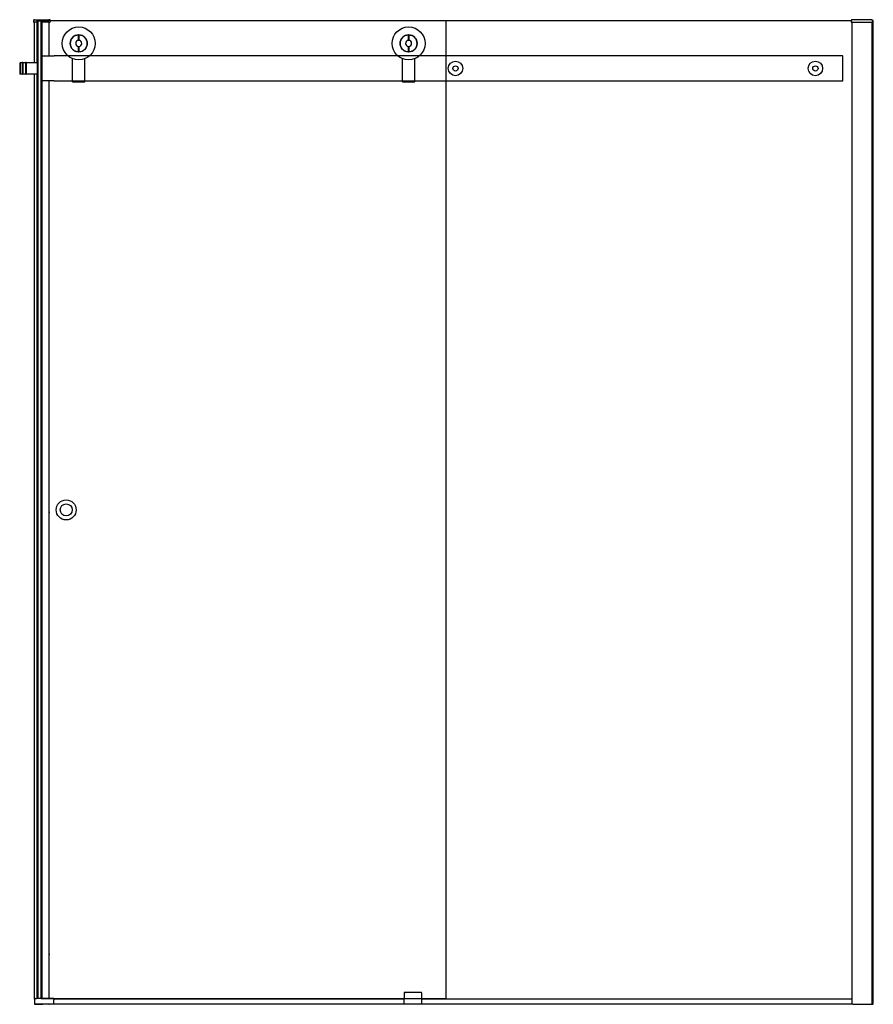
# Model space of a CAD drawing. Header units: millimetres. Extents: x 3864.39 to 3866.1, y 4519.68 to 4521.65.
import ezdxf

# ---------------------------------------------------------------- set-up
doc = ezdxf.new("R2010")
doc.units = ezdxf.units.MM
doc.layers.add('SANINDUSA', color=3, linetype='Continuous')

msp = doc.modelspace()

# ---------------------------------------------------------------- linework, layer by layer
at = {"layer": 'SANINDUSA'}
for p, q in [((3864.4169, 4521.6449), (3864.4168, 4521.6424)), ((3864.4178, 4521.6413), (3864.4189, 4521.6413)), ((3864.4189, 4521.6463), (3864.4184, 4521.6463)), ((3864.4189, 4521.6463), (3864.4473, 4521.6463)), ((3864.4189, 4521.5603), (3864.4189, 4521.6413)), ((3864.4235, 4521.6413), (3864.4189, 4521.6413)), ((3864.4239, 4521.6444), (3864.4238, 4521.6424)), ((3864.4238, 4521.6416), (3864.4238, 4521.6424)), ((3864.4239, 4521.5603), (3864.4239, 4521.6445)), ((3864.434, 4521.6448), (3864.4244, 4521.6448)), ((3864.4244, 4521.5603), (3864.4244, 4521.6448)), ((3864.4262, 4519.6876), (3864.4262, 4521.6438)), ((3864.4262, 4521.6438), (3864.4322, 4521.6438)), ((3864.4322, 4519.6876), (3864.4322, 4521.6438)), ((3864.4322, 4519.6868), (3864.4322, 4521.6438)), ((3865.2422, 4521.6438), (3864.4322, 4521.6438)), ((3864.434, 4521.5603), (3864.434, 4521.6448)), ((3864.4344, 4521.5735), (3864.4344, 4521.6446)), ((3864.4346, 4521.6424), (3864.4345, 4521.6444)), ((3864.4346, 4521.6424), (3864.4346, 4521.6416)), ((3864.4473, 4521.6413), (3864.4349, 4521.6413)), ((3864.4489, 4521.6463), (3864.4473, 4521.6463)), ((3864.4473, 4521.6413), (3864.4494, 4521.6413)), ((3864.4482, 4521.5738), (3864.4482, 4521.6413)), ((3864.4504, 4521.6449), (3864.4504, 4521.6424)), ((3866.0526, 4521.6438), (3865.166, 4521.6438)), ((3865.2422, 4519.6868), (3865.2422, 4521.6438)), ((3866.0527, 4521.6449), (3866.0526, 4521.6424)), ((3866.0547, 4521.6413), (3866.0536, 4521.6413)), ((3866.0542, 4521.6463), (3866.0547, 4521.6463)), ((3866.0948, 4521.6463), (3866.0547, 4521.6463)), ((3866.0547, 4521.6413), (3866.095, 4521.6413)), ((3866.0548, 4519.6758), (3866.0548, 4521.6413)), ((3866.0948, 4521.6463), (3866.0949, 4521.6449)), ((3866.0948, 4519.6758), (3866.0948, 4521.6413)), ((3866.0948, 4519.6863), (3866.0948, 4521.6413)), ((3866.0949, 4521.6449), (3866.095, 4521.6424)), ((3866.0949, 4521.6448), (3866.0958, 4521.6448)), ((3866.095, 4521.6424), (3866.095, 4521.6413)), ((3866.0968, 4521.6448), (3866.0958, 4521.6448)), ((3866.0968, 4519.6758), (3866.0968, 4521.6448)), ((3864.5067, 4521.605), (3864.5067, 4521.616)), ((3864.5077, 4521.616), (3864.5077, 4521.605)), ((3865.1667, 4521.605), (3865.1667, 4521.616)), ((3865.1677, 4521.616), (3865.1677, 4521.605)), ((3864.5067, 4521.582), (3864.5067, 4521.5931)), ((3864.5077, 4521.5931), (3864.5077, 4521.582)), ((3865.1667, 4521.582), (3865.1667, 4521.5931)), ((3865.1677, 4521.5931), (3865.1677, 4521.582)), ((3864.4342, 4521.5248), (3864.4342, 4521.5728)), ((3864.4352, 4521.5738), (3864.4582, 4521.5738)), ((3866.035, 4521.5738), (3864.4582, 4521.5738)), ((3866.036, 4521.5248), (3866.036, 4521.5728)), ((3864.3892, 4521.5593), (3864.3902, 4521.5603)), ((3864.3892, 4521.5593), (3864.3892, 4521.5383)), ((3864.3902, 4521.5603), (3864.3902, 4521.5373)), ((3864.3942, 4521.5603), (3864.3902, 4521.5603)), ((3864.3942, 4521.5603), (3864.3942, 4521.5373)), ((3864.3957, 4521.5603), (3864.3957, 4521.5373)), ((3864.4007, 4521.5603), (3864.3957, 4521.5603)), ((3864.4007, 4521.5603), (3864.4007, 4521.5373)), ((3864.4022, 4521.5603), (3864.4022, 4521.5373)), ((3864.4242, 4521.5603), (3864.4022, 4521.5603)), ((3864.4242, 4521.5603), (3864.4242, 4521.5373)), ((3864.4242, 4521.5603), (3864.4242, 4521.5373)), ((3864.4242, 4521.5603), (3864.4262, 4521.5603)), ((3864.4322, 4521.5603), (3864.4322, 4521.5373)), ((3864.4322, 4521.5603), (3864.4342, 4521.5603)), ((3864.4322, 4521.5528), (3864.4322, 4521.5528)), ((3864.4947, 4521.524), (3864.4947, 4521.5685)), ((3864.5197, 4521.524), (3864.5197, 4521.5685)), ((3865.1547, 4521.524), (3865.1547, 4521.5685)), ((3865.1797, 4521.524), (3865.1797, 4521.5685)), ((3864.3892, 4521.5383), (3864.3902, 4521.5373)), ((3864.3942, 4521.5373), (3864.3902, 4521.5373)), ((3864.4007, 4521.5373), (3864.3957, 4521.5373)), ((3864.4242, 4521.5373), (3864.4022, 4521.5373)), ((3864.4189, 4519.6862), (3864.4189, 4521.5373)), ((3864.4239, 4519.6876), (3864.4239, 4521.5373)), ((3864.4242, 4521.5373), (3864.4262, 4521.5373)), ((3864.4244, 4519.6876), (3864.4244, 4521.5373)), ((3864.4322, 4521.5448), (3864.4322, 4521.5448)), ((3864.4322, 4521.5373), (3864.4342, 4521.5373)), ((3864.434, 4519.6876), (3864.434, 4521.5373)), ((3864.4344, 4519.6876), (3864.4344, 4521.5242)), ((3864.4582, 4521.5238), (3864.4352, 4521.5238)), ((3864.4482, 4519.6876), (3864.4482, 4521.5238)), ((3864.4582, 4521.5238), (3866.035, 4521.5238)), ((3864.4947, 4521.523), (3864.4947, 4521.524)), ((3864.4947, 4521.522), (3864.4947, 4521.523)), ((3864.4947, 4521.523), (3864.5197, 4521.523)), ((3864.4947, 4521.522), (3864.5197, 4521.522)), ((3864.5197, 4521.523), (3864.5197, 4521.524)), ((3864.5197, 4521.522), (3864.5197, 4521.523)), ((3865.1547, 4521.523), (3865.1547, 4521.524)), ((3865.1547, 4521.522), (3865.1547, 4521.523)), ((3865.1547, 4521.523), (3865.1797, 4521.523)), ((3865.1547, 4521.522), (3865.1797, 4521.522)), ((3865.1797, 4521.523), (3865.1797, 4521.524)), ((3865.1797, 4521.522), (3865.1797, 4521.523)), ((3864.4482, 4520.6614), (3864.4483, 4520.6612)), ((3864.4483, 4520.6612), (3864.4482, 4520.6612)), ((3864.4482, 4520.6595), (3864.4483, 4520.6595)), ((3864.4483, 4520.6595), (3864.4482, 4520.6592)), ((3864.4483, 4520.6612), (3864.4483, 4520.6595)), ((3864.4482, 4519.7769), (3864.4483, 4519.7767)), ((3864.4483, 4519.7767), (3864.4482, 4519.7767)), ((3864.4482, 4519.775), (3864.4483, 4519.775)), ((3864.4483, 4519.775), (3864.4482, 4519.7747)), ((3864.4483, 4519.7767), (3864.4483, 4519.775)), ((3865.1597, 4519.6998), (3865.1602, 4519.6998)), ((3865.1914, 4519.6998), (3865.1602, 4519.6998)), ((3865.1914, 4519.6998), (3865.1919, 4519.6998)), ((3864.4186, 4519.6848), (3864.4186, 4519.6758)), ((3864.4214, 4519.6876), (3864.4231, 4519.6876)), ((3864.4566, 4519.6876), (3864.4231, 4519.6876)), ((3865.2422, 4519.6868), (3864.4322, 4519.6868)), ((3864.4576, 4519.6866), (3864.4576, 4519.6848)), ((3865.158, 4519.6858), (3864.4576, 4519.6858)), ((3864.4576, 4519.6758), (3864.4576, 4519.6848)), ((3865.1582, 4519.6984), (3865.1578, 4519.6758)), ((3865.1938, 4519.6758), (3865.1934, 4519.6984)), ((3866.0548, 4519.6858), (3865.1936, 4519.6858)), ((3866.0948, 4519.6863), (3866.0948, 4519.6758)), ((3866.0948, 4519.6863), (3866.0948, 4519.6863)), ((3864.4231, 4519.6758), (3864.4186, 4519.6758)), ((3864.4189, 4519.6758), (3864.4199, 4519.6758)), ((3864.4189, 4519.6758), (3864.4189, 4519.6758)), ((3864.4201, 4519.6758), (3864.4199, 4519.6758)), ((3864.4201, 4519.6758), (3864.4201, 4519.6758)), ((3864.4206, 4519.6758), (3864.4201, 4519.6758)), ((3864.4206, 4519.6758), (3864.4216, 4519.6758)), ((3864.4216, 4519.6758), (3864.4225, 4519.6758)), ((3864.4225, 4519.6758), (3864.4234, 4519.6758)), ((3864.4225, 4519.6758), (3864.4225, 4519.6758)), ((3864.4566, 4519.6758), (3864.4231, 4519.6758)), ((3864.4239, 4519.6758), (3864.4234, 4519.6758)), ((3864.4239, 4519.6758), (3864.4344, 4519.6758)), ((3864.4344, 4519.6758), (3864.4354, 4519.6758)), ((3864.4344, 4519.6758), (3864.4344, 4519.6758)), ((3864.4472, 4519.6758), (3864.4354, 4519.6758)), ((3864.4472, 4519.6758), (3864.4482, 4519.6758)), ((3864.4482, 4519.6758), (3864.4482, 4519.6758)), ((3864.4576, 4519.6758), (3864.4566, 4519.6758)), ((3865.1578, 4519.6758), (3864.4576, 4519.6758)), ((3865.1598, 4519.6758), (3865.1578, 4519.6758)), ((3865.1918, 4519.6758), (3865.1598, 4519.6758)), ((3865.1938, 4519.6758), (3865.1918, 4519.6758)), ((3866.0548, 4519.6758), (3865.1938, 4519.6758)), ((3866.0558, 4519.6758), (3866.0548, 4519.6758)), ((3866.0558, 4519.6758), (3866.0936, 4519.6758)), ((3866.0948, 4519.6758), (3866.0936, 4519.6758)), ((3866.0948, 4519.6758), (3866.0958, 4519.6758)), ((3866.0948, 4519.6758), (3866.0948, 4519.6758)), ((3866.0968, 4519.6758), (3866.0958, 4519.6758))]:
    msp.add_line(p, q, dxfattribs=at)
for centre, radius in [((3864.5072, 4521.599), 0.033), ((3865.1672, 4521.599), 0.033), ((3864.5072, 4521.599), 0.017), ((3865.1672, 4521.599), 0.017), ((3865.261, 4521.5488), 0.0145), ((3865.261, 4521.5488), 0.00525), ((3865.981, 4521.5488), 0.0145), ((3865.981, 4521.5488), 0.00525), ((3864.4822, 4520.6653), 0.02), ((3864.4822, 4520.6653), 0.012)]:
    msp.add_circle(centre, radius, dxfattribs=at)
for centre, radius, start, end in [((3864.4178, 4521.6423), 0.001, 178, 270), ((3864.4184, 4521.6448), 0.0015, 90, 178), ((3864.4235, 4521.6416), 0.0003, 270, 358), ((3864.4244, 4521.6443), 0.0005, 137.3632, 178), ((3864.4244, 4521.6443), 0.0005, 90.0173, 137.3458), ((3864.434, 4521.6443), 0.0005, 42.6393, 90.038), ((3864.434, 4521.6443), 0.0005, 2, 42.6368), ((3864.4349, 4521.6416), 0.0003, 182, 270), ((3864.4489, 4521.6448), 0.0015, 2, 90), ((3864.4494, 4521.6423), 0.001, 270, 2), ((3866.0536, 4521.6423), 0.001, 178, 270), ((3866.0542, 4521.6448), 0.0015, 90, 178), ((3864.5072, 4521.599), 0.017, 91.6854, 268.3146), ((3864.5072, 4521.599), 0.017, 271.6854, 88.3146), ((3865.1672, 4521.599), 0.017, 91.6854, 268.3146), ((3865.1672, 4521.599), 0.017, 271.6854, 88.3146), ((3864.5072, 4521.599), 0.006, 94.7802, 265.2198), ((3864.5072, 4521.599), 0.006, 85.2198, 94.7802), ((3864.5072, 4521.599), 0.006, 265.2198, 274.7802), ((3864.5072, 4521.599), 0.006, 274.7802, 85.2198), ((3865.1672, 4521.599), 0.006, 94.7802, 265.2198), ((3865.1672, 4521.599), 0.006, 85.2198, 94.7802), ((3865.1672, 4521.599), 0.006, 265.2198, 274.7802), ((3865.1672, 4521.599), 0.006, 274.7802, 85.2198), ((3864.4352, 4521.5728), 0.001, 90, 180), ((3866.035, 4521.5728), 0.001, 0, 90), ((3864.3949, 4521.5601), 0.00075, 0, 180), ((3864.4014, 4521.5601), 0.00075, 0, 180), ((3864.3949, 4521.5376), 0.00075, 180, 0), ((3864.4014, 4521.5376), 0.00075, 180, 0), ((3864.4352, 4521.5248), 0.001, 180, 270), ((3866.035, 4521.5248), 0.001, 270, 0), ((3865.1597, 4519.6983), 0.0015, 90, 179), ((3865.1919, 4519.6983), 0.0015, 1, 90), ((3864.4214, 4519.6848), 0.0028, 90, 180), ((3864.4566, 4519.6866), 0.001, 0, 90)]:
    msp.add_arc(centre, radius, start, end, dxfattribs=at)
for centre in [(3864.4481, 4520.6603), (3864.4481, 4519.7758)]:
    msp.add_ellipse(centre, major_axis=(0, 0.00239), ratio=0.139173, start_param=3.623347, end_param=5.801431, dxfattribs=at)

doc.saveas('drawing.dxf')
